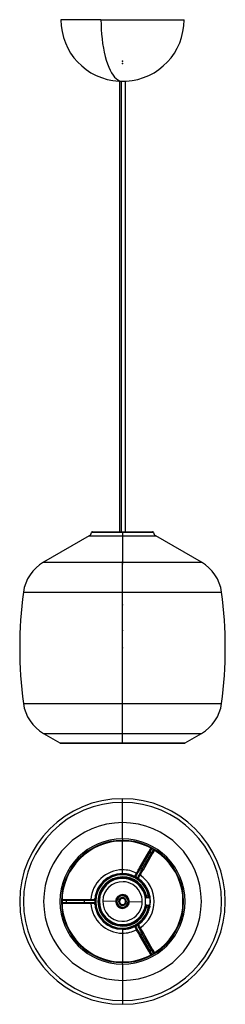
# Model space of a CAD drawing. Header units: millimetres. Extents: x 103 to 303, y -218 to 740.
import ezdxf

# ---------------------------------------------------------------- set-up
doc = ezdxf.new("R2010")
doc.units = ezdxf.units.MM
doc.header["$PDSIZE"] = -1

msp = doc.modelspace()

# ---------------------------------------------------------------- linework, layer by layer
at = {"color": 7, "linetype": 'Continuous', "lineweight": 25}
for p, q in [((182.33, 739.98), (143.28, 739.98)), ((182.33, 739.98), (263.28, 739.98)), ((199.78, 680.08), (202.06, 680.08)), ((200.28, 680.08), (200.28, 241.71)), ((202.06, 680.08), (206.78, 680.08)), ((202.27, 241.71), (202.27, 680.08)), ((206.28, 241.71), (206.28, 680.08)), ((203.28, 240.89), (173.2, 240.89)), ((174.19, 241.71), (203.28, 241.71)), ((203.28, 240.89), (203.28, 241.71)), ((203.28, 241.71), (232.37, 241.71)), ((203.28, 240.89), (203.28, 237.71)), ((233.35, 240.89), (203.28, 240.89)), ((170.97, 237.71), (126.49, 212.03)), ((170.97, 237.71), (203.28, 237.71)), ((203.28, 237.71), (203.28, 212.03)), ((203.28, 237.71), (235.59, 237.71)), ((280.06, 212.03), (235.59, 237.71)), ((126.49, 212.03), (203.28, 212.03)), ((203.28, 182.73), (203.28, 212.03)), ((203.28, 212.03), (280.06, 212.03)), ((106.85, 182.73), (203.28, 182.73)), ((203.28, 74.61), (203.28, 182.73)), ((203.28, 182.73), (299.7, 182.73)), ((106.85, 74.61), (203.28, 74.61)), ((203.28, 45.31), (203.28, 74.61)), ((203.28, 74.61), (299.7, 74.61)), ((126.49, 45.31), (142.41, 36.12)), ((126.49, 45.31), (203.28, 45.31)), ((203.28, 36.12), (203.28, 45.31)), ((203.28, 45.31), (280.06, 45.31)), ((264.14, 36.12), (280.06, 45.31)), ((142.41, 36.12), (203.28, 36.12)), ((142.91, 35.99), (203.28, 35.99)), ((203.28, 36.12), (264.14, 36.12)), ((203.28, 36.12), (203.28, 35.99)), ((203.28, 35.99), (263.64, 35.99)), ((203.28, -21.76), (203.28, -18.13)), ((203.28, -41.4), (203.28, -21.76)), ((203.28, -57.32), (203.28, -41.4)), ((203.28, -57.32), (203.28, -58.68)), ((203.28, -59.18), (203.28, -58.68)), ((203.28, -59.18), (203.28, -59.32)), ((203.28, -87.37), (203.28, -59.32)), ((228.84, -69.91), (230.96, -66.23)), ((231.84, -66.71), (229.88, -70.11)), ((219.8, -85.56), (228.84, -69.91)), ((229.88, -70.11), (220.84, -85.76)), ((222.57, -86.76), (231.61, -71.11)), ((232.31, -71.91), (223.27, -87.56)), ((231.61, -71.11), (229.88, -70.11)), ((231.61, -71.11), (233.57, -67.71)), ((234.43, -68.23), (232.31, -71.91)), ((203.28, -91.1), (203.28, -87.37)), ((203.28, -91.11), (203.28, -91.1)), ((203.28, -91.18), (203.28, -92.18)), ((203.28, -94.18), (203.28, -95.18)), ((203.28, -95.68), (203.28, -95.18)), ((215.87, -94.3), (215.67, -94.08)), ((215.96, -94.15), (215.87, -94.3)), ((217.67, -95.34), (217.96, -95.4)), ((188.73, -105.57), (189.56, -104.72)), ((203.39, -114.44), (203.37, -114.94)), ((203.45, -112.19), (203.44, -112.69)), ((203.45, -112.19), (203.47, -111.51)), ((225.36, -113.87), (225.87, -113.87)), ((226.85, -114.68), (225.5, -114.68)), ((226.64, -112.68), (225.67, -112.91)), ((226.64, -112.68), (228.69, -112.68)), ((228.89, -114.68), (226.85, -114.68)), ((229.67, -112.47), (228.69, -112.68)), ((148.34, -117.18), (144.42, -117.18)), ((144.42, -119.18), (148.34, -119.18)), ((144.45, -116.18), (148.69, -116.18)), ((148.69, -120.18), (144.45, -120.18)), ((166.42, -117.18), (148.34, -117.18)), ((148.34, -117.18), (148.34, -119.18)), ((148.34, -119.18), (166.42, -119.18)), ((148.69, -116.18), (166.76, -116.18)), ((166.76, -120.18), (148.69, -120.18)), ((176.3, -117.15), (176.12, -117.15)), ((176.12, -119.22), (176.3, -119.22)), ((176.3, -117.15), (176.2, -116.87)), ((176.3, -119.22), (176.2, -119.5)), ((176.22, -119.39), (176.21, -119.1)), ((184.04, -117.63), (196.61, -117.99)), ((203.1, -124.18), (203.08, -124.85)), ((203.1, -124.18), (203.12, -123.68)), ((203.17, -121.93), (203.18, -121.43)), ((222.52, -118.74), (209.95, -118.38)), ((225.87, -122.5), (225.36, -122.5)), ((225.5, -121.68), (226.85, -121.68)), ((226.64, -123.68), (225.67, -123.46)), ((228.69, -123.68), (226.64, -123.68)), ((226.85, -121.68), (226.84, -121.76)), ((226.85, -121.68), (228.89, -121.68)), ((229.67, -123.9), (228.69, -123.68)), ((228.98, -126.71), (228.87, -127.03)), ((203.28, -140.68), (203.28, -141.18)), ((203.28, -142.18), (203.28, -141.18)), ((215.87, -142.07), (215.67, -142.29)), ((215.87, -142.07), (215.96, -142.22)), ((217.67, -141.03), (217.96, -140.97)), ((217.75, -141.18), (217.67, -141.03)), ((203.28, -145.18), (203.28, -144.18)), ((203.28, -145.26), (203.28, -145.27)), ((203.28, -145.27), (203.28, -148.99)), ((203.28, -148.99), (203.28, -177.05)), ((228.84, -166.46), (219.8, -150.81)), ((220.84, -150.6), (229.88, -166.26)), ((231.61, -165.26), (222.57, -149.6)), ((223.27, -148.81), (232.31, -164.46)), ((230.96, -170.13), (228.84, -166.46)), ((229.88, -166.26), (231.61, -165.26)), ((229.88, -166.26), (231.84, -169.66)), ((233.57, -168.66), (231.61, -165.26)), ((232.31, -164.46), (234.43, -168.13)), ((203.28, -177.18), (203.28, -177.05)), ((203.28, -177.18), (203.28, -177.68)), ((203.28, -179.05), (203.28, -177.68)), ((203.28, -179.05), (203.28, -194.97)), ((203.28, -194.97), (203.28, -214.61)), ((203.28, -214.61), (203.28, -218.23))]:
    msp.add_line(p, q, dxfattribs=at)
at = {"color": 7, "linetype": 'Continuous'}
for p, q in [((203.28, 699.48), (203.12, 699.48)), ((203.28, 699.48), (203.28, 699.14)), ((203.28, 697.48), (203.28, 697.82)), ((203.28, 697.48), (203.44, 697.48)), ((203.28, 212.48), (203.11, 212.48)), ((203.28, 212.48), (203.11, 212.48)), ((203.28, 212.48), (203.28, 212.14)), ((203.28, 212.48), (203.28, 212.14)), ((203.28, 210.42), (203.11, 210.42)), ((203.28, 210.42), (203.11, 210.42)), ((203.28, 210.42), (203.28, 210.09)), ((203.28, 210.42), (203.28, 210.09)), ((203.28, 170.42), (203.11, 170.42)), ((203.28, 170.42), (203.28, 170.09)), ((203.28, 145.42), (203.28, 145.76)), ((203.28, 145.42), (203.45, 145.42)), ((203.28, 128.67), (203.28, 129.01)), ((203.28, 128.67), (203.28, 129.01)), ((203.28, 128.67), (203.45, 128.67)), ((203.28, 128.67), (203.45, 128.67))]:
    msp.add_line(p, q, dxfattribs=at)
at = {"color": 7, "linetype": 'Continuous', "lineweight": 25, "flags": 128}
for points in [[(182.33, 739.98), (182.39, 735.21), (182.59, 730.47), (182.92, 725.79), (183.38, 721.2), (183.96, 716.72), (184.67, 712.4), (185.5, 708.25), (186.43, 704.3), (187.48, 700.58), (188.62, 697.11), (189.86, 693.9), (191.18, 690.99), (192.58, 688.39), (194.04, 686.12), (195.57, 684.19), (197.14, 682.61), (198.76, 681.39), (200.4, 680.55), (202.06, 680.08)], [(228.84, -69.91), (228.89, -69.86), (228.97, -69.83), (229.08, -69.83), (229.22, -69.84), (229.37, -69.88), (229.53, -69.94), (229.71, -70.02), (229.88, -70.11)], [(231.61, -71.11), (231.78, -71.21), (231.93, -71.32), (232.06, -71.44), (232.17, -71.55), (232.26, -71.66), (232.31, -71.75), (232.32, -71.84), (232.31, -71.91)], [(220.84, -85.76), (220.67, -85.67), (220.5, -85.6), (220.33, -85.54), (220.18, -85.5), (220.04, -85.48), (219.94, -85.49), (219.85, -85.51), (219.8, -85.56)], [(222.57, -86.76), (222.74, -86.87), (222.89, -86.98), (223.03, -87.09), (223.14, -87.2), (223.22, -87.31), (223.27, -87.41), (223.28, -87.49), (223.27, -87.56)], [(148.34, -117.18), (148.35, -116.99), (148.37, -116.8), (148.4, -116.63), (148.44, -116.48), (148.5, -116.35), (148.56, -116.26), (148.62, -116.2), (148.69, -116.18)], [(148.69, -120.18), (148.62, -120.17), (148.56, -120.11), (148.5, -120.02), (148.44, -119.89), (148.4, -119.74), (148.37, -119.57), (148.35, -119.38), (148.34, -119.18)], [(166.42, -117.18), (166.43, -116.99), (166.45, -116.8), (166.48, -116.63), (166.52, -116.48), (166.57, -116.35), (166.63, -116.26), (166.7, -116.2), (166.76, -116.18)], [(166.42, -119.18), (166.43, -119.38), (166.45, -119.57), (166.48, -119.74), (166.52, -119.89), (166.57, -120.02), (166.63, -120.11), (166.7, -120.17), (166.76, -120.18)], [(220.84, -150.6), (220.67, -150.7), (220.5, -150.77), (220.33, -150.83), (220.18, -150.87), (220.04, -150.89), (219.94, -150.88), (219.85, -150.86), (219.8, -150.81)], [(222.57, -149.6), (222.74, -149.5), (222.89, -149.39), (223.03, -149.28), (223.14, -149.16), (223.22, -149.06), (223.27, -148.96), (223.28, -148.88), (223.27, -148.81)], [(229.88, -166.26), (229.71, -166.35), (229.53, -166.43), (229.37, -166.49), (229.22, -166.53), (229.08, -166.54), (228.97, -166.54), (228.89, -166.51), (228.84, -166.46)], [(232.31, -164.46), (232.32, -164.53), (232.31, -164.61), (232.26, -164.71), (232.17, -164.82), (232.06, -164.93), (231.93, -165.04), (231.78, -165.16), (231.61, -165.26)]]:
    msp.add_lwpolyline(points, dxfattribs=at)
at = {"color": 7, "linetype": 'Continuous', "lineweight": 25}
for centre, radius, start, end in [((203.28, 739.98), 60, 180, 266.65585), ((203.28, 739.98), 60, 273.34415, 0), ((168.66, 241.71), 4.62, 300, 349.74823), ((174.19, 240.71), 1, 90, 169.74823), ((232.37, 240.71), 1, 10.25177, 90), ((237.9, 241.71), 4.62, 190.25177, 240), ((146.49, 177.39), 40, 120, 172.32933), ((260.06, 177.39), 40, 7.67067, 60), ((508.23, 128.67), 405, 172.32933, 187.67067), ((-101.67, 128.67), 405, 352.32933, 7.67067), ((146.49, 79.95), 40, 187.67067, 240), ((260.06, 79.95), 40, 300, 352.32933), ((142.91, 36.99), 1, 240, 270), ((263.64, 36.99), 1, 270, 300), ((203.28, -118.18), 100.05, 90, 270), ((203.28, -118.18), 100.05, 270, 90), ((203.28, -118.18), 96.43, 90, 270), ((203.28, -118.18), 96.43, 270, 90), ((203.28, -118.18), 76.78, 90, 270), ((203.28, -118.18), 76.78, 270, 90), ((203.28, -118.18), 60.87, 90, 270), ((203.28, -118.18), 60.87, 270, 90), ((203.28, -118.18), 59.5, 90, 270), ((203.28, -118.18), 59, 90, 270), ((203.28, -118.18), 58.87, 90, 270), ((203.28, -118.18), 59.5, 270, 90), ((203.28, -118.18), 59, 270, 90), ((203.28, -118.18), 58.87, 270, 90), ((203.28, -118.18), 30.81, 90, 176.26624), ((203.28, -118.18), 27.08, 90, 177.79294), ((203.28, -118.18), 27, 90, 270), ((203.28, -118.18), 27.09, 90, 174.70024), ((203.28, -118.18), 26, 90, 270), ((203.28, -118.18), 24, 90, 270), ((203.28, -118.18), 23, 90, 270), ((203.28, -118.18), 22.5, 88.41396, 268.41396), ((203.28, -118.18), 22.5, 268.41396, 88.41396), ((203.28, -118.18), 30.81, 63.72453, 90), ((203.28, -118.18), 27.09, 65.29976, 90), ((203.28, -118.18), 27.08, 58.17494, 90), ((203.28, -118.18), 27, 12.21253, 90), ((203.28, -118.18), 26, 12.21253, 90), ((203.28, -118.18), 24, 13.24801, 90), ((203.28, -118.18), 23, 13.24801, 90), ((214.6, -92.58), 1, 246.15064, 270), ((214.6, -92.58), 1, 270, 330), ((203.28, -118.18), 27.08, 345.71574, 57.4445), ((219.8, -95.58), 1, 150, 233.84936), ((203.28, -118.18), 30.81, 303.72689, 56.27134), ((203.28, -118.18), 19.25, 88.41396, 268.41396), ((203.28, -118.18), 19.25, 268.41396, 88.41396), ((203.28, -118.18), 27.09, 340.93084, 54.70024), ((203.28, -118.18), 6.67, 88.34165, 178.34165), ((203.28, -118.18), 6, 88.34165, 268.34165), ((203.28, -118.18), 5.5, 88.34165, 268.34165), ((203.28, -118.18), 3.75, 88.34165, 268.34165), ((203.28, -118.18), 3.25, 88.34165, 268.34165), ((203.28, -118.18), 6, 268.34165, 88.34165), ((203.28, -118.18), 5.5, 268.34165, 88.34165), ((203.28, -118.18), 3.75, 268.34165, 88.34165), ((203.28, -118.18), 3.25, 268.34165, 88.34165), ((203.28, -118.18), 6.67, 358.34165, 88.34165), ((226.85, -113.68), 1, 190.80692, 270), ((228.89, -113.68), 1, 270, 9.96677), ((203.28, -118.18), 30.81, 183.72217, 270), ((175.44, -115.18), 1, 270, 353.84936), ((175.44, -121.18), 1, 6.15064, 90), ((203.28, -118.18), 27.08, 181.90906, 270), ((203.28, -118.18), 27.09, 185.29976, 270), ((203.28, -118.18), 6.67, 178.34165, 268.34165), ((203.28, -118.18), 3, 109.60463, 289.60463), ((203.28, -118.18), 3, 289.60463, 109.60463), ((203.28, -118.18), 6.67, 268.34165, 358.34165), ((203.28, -118.18), 23, 270, 346.75199), ((203.28, -118.18), 26, 270, 347.78747), ((203.28, -118.18), 24, 270, 346.75199), ((203.28, -118.18), 27, 270, 347.78747), ((226.85, -122.68), 1, 147.71572, 169.19308), ((226.85, -122.68), 1, 90, 114.41208), ((228.89, -122.68), 1, 350.03323, 90), ((203.28, -118.18), 27.08, 302.54254, 338.14054), ((203.28, -118.18), 27.09, 305.29976, 338.1505), ((203.28, -118.18), 27.08, 270, 297.45914), ((203.28, -118.18), 27.09, 270, 294.70024), ((214.6, -143.79), 1, 30, 113.84936), ((219.8, -140.79), 1, 126.15064, 210), ((203.28, -118.18), 30.81, 270, 296.26098)]:
    msp.add_arc(centre, radius, start, end, dxfattribs=at)
for points, knots in [([(215.47, -93.08), (215.75, -92.58), (216.32, -91.59), (217.44, -89.65), (218.61, -87.63), (219.41, -86.25), (219.8, -85.56)], [0, 0, 0, 0, 0.280603, 0.560271, 0.780037, 1, 1, 1, 1]), ([(220.84, -85.76), (220.49, -86.38), (219.78, -87.6), (218.81, -89.26), (217.95, -90.74), (217.22, -92), (216.63, -93.01), (216.19, -93.76), (216.04, -94.02), (215.96, -94.15)], [0, 0, 0, 0, 0.142886, 0.285425, 0.428648, 0.570986, 0.714365, 0.856645, 1, 1, 1, 1]), ([(220.84, -85.76), (221.17, -85.95), (221.75, -86.27), (222.32, -86.61), (222.57, -86.76)], [0, 0, 0, 0, 0.559999, 1, 1, 1, 1]), ([(215.44, -93.82), (215.43, -93.81), (215.27, -93.64), (215.37, -93.35), (215.47, -93.08)], [0, 0, 0, 0, 0.060961, 1, 1, 1, 1]), ([(217.67, -95.34), (217.68, -95.31), (217.71, -95.25), (217.98, -94.78), (218.4, -94.04), (218.98, -93.02), (219.71, -91.75), (220.56, -90.27), (221.52, -88.6), (222.22, -87.38), (222.57, -86.76)], [0, 0, 0, 0, 0.124623, 0.250113, 0.374661, 0.500172, 0.624772, 0.750146, 0.874921, 1, 1, 1, 1]), ([(218.3, -95.47), (218.31, -95.47), (218.54, -95.52), (218.74, -95.29), (218.93, -95.08)], [0, 0, 0, 0, 0.060961, 1, 1, 1, 1]), ([(223.27, -87.56), (222.76, -88.43), (221.75, -90.18), (220.55, -92.27), (219.59, -93.93), (219.15, -94.69), (218.93, -95.08)], [0, 0, 0, 0, 0.279479, 0.55983, 0.778966, 1, 1, 1, 1]), ([(225.87, -113.87), (225.87, -113.85), (225.86, -113.82), (225.81, -113.56), (225.74, -113.25), (225.69, -113.02), (225.67, -112.91)], [0, 0, 0, 0, 0.281135, 0.55993, 0.779946, 1, 1, 1, 1]), ([(226.64, -112.68), (226.67, -112.95), (226.73, -113.47), (226.8, -114.13), (226.84, -114.59), (226.85, -114.65), (226.85, -114.68)], [0, 0, 0, 0, 0.250004, 0.499771, 0.752693, 1, 1, 1, 1]), ([(228.89, -114.68), (228.88, -114.65), (228.88, -114.59), (228.84, -114.13), (228.77, -113.47), (228.72, -112.95), (228.69, -112.68)], [0, 0, 0, 0, 0.247297, 0.500228, 0.749998, 1, 1, 1, 1]), ([(229.67, -112.47), (229.7, -112.62), (229.76, -112.92), (229.83, -113.26), (229.86, -113.47), (229.87, -113.5), (229.87, -113.51)], [0, 0, 0, 0, 0.279959, 0.5593201, 0.7791613, 1, 1, 1, 1]), ([(166.42, -119.18), (166.41, -118.81), (166.4, -118.14), (166.41, -117.48), (166.42, -117.18)], [0, 0, 0, 0, 0.559999, 1, 1, 1, 1]), ([(176.12, -117.15), (175.97, -117.15), (175.67, -117.15), (174.8, -117.16), (173.63, -117.17), (172.17, -117.17), (170.46, -117.18), (168.54, -117.18), (167.13, -117.18), (166.42, -117.18)], [0, 0, 0, 0, 0.143355, 0.285635, 0.429014, 0.571352, 0.714575, 0.857114, 1, 1, 1, 1]), ([(166.42, -119.18), (167.13, -119.19), (168.54, -119.19), (170.46, -119.19), (172.17, -119.2), (173.63, -119.2), (174.8, -119.21), (175.67, -119.21), (175.97, -119.22), (176.12, -119.22)], [0, 0, 0, 0, 0.142886, 0.285425, 0.428648, 0.570986, 0.714365, 0.856645, 1, 1, 1, 1]), ([(166.76, -116.18), (167.77, -116.18), (169.79, -116.18), (172.21, -116.18), (174.12, -116.18), (175, -116.18), (175.44, -116.18)], [0, 0, 0, 0, 0.2794794, 0.5598303, 0.7789655, 1, 1, 1, 1]), ([(175.44, -120.18), (174.87, -120.18), (173.72, -120.18), (171.49, -120.18), (169.15, -120.18), (167.56, -120.18), (166.76, -120.18)], [0, 0, 0, 0, 0.280603, 0.560271, 0.780037, 1, 1, 1, 1]), ([(176.09, -116.53), (176.09, -116.52), (176.02, -116.3), (175.72, -116.24), (175.44, -116.18)], [0, 0, 0, 0, 0.060961, 1, 1, 1, 1]), ([(176.09, -119.83), (176.09, -119.85), (176.02, -120.07), (175.72, -120.13), (175.44, -120.18)], [0, 0, 0, 0, 0.060961, 1, 1, 1, 1]), ([(225.67, -123.46), (225.7, -123.31), (225.76, -123.03), (225.83, -122.71), (225.86, -122.53), (225.87, -122.51), (225.87, -122.5)], [0, 0, 0, 0, 0.280184, 0.559389, 0.779661, 1, 1, 1, 1]), ([(226.85, -121.72), (226.77, -121.72), (226.6, -121.72), (226.36, -121.81), (226.14, -121.96), (226.04, -122.11), (225.99, -122.18)], [0, 0, 0, 0, 0.242821, 0.495585, 0.750752, 1, 1, 1, 1]), ([(226.84, -121.76), (226.84, -121.78), (226.84, -121.83), (226.8, -122.23), (226.74, -122.75), (226.69, -123.25), (226.66, -123.54), (226.64, -123.68)], [0, 0, 0, 0, 0.139338, 0.427627, 0.688228, 0.837845, 1, 1, 1, 1]), ([(228.69, -123.68), (228.71, -123.54), (228.74, -123.25), (228.79, -122.75), (228.84, -122.22), (228.88, -121.77), (228.88, -121.71), (228.89, -121.68)], [0, 0, 0, 0, 0.141963, 0.272928, 0.500968, 0.753273, 1, 1, 1, 1]), ([(229.87, -122.86), (229.87, -122.88), (229.86, -122.92), (229.81, -123.21), (229.74, -123.55), (229.69, -123.78), (229.67, -123.9)], [0, 0, 0, 0, 0.279288, 0.55845, 0.77872, 1, 1, 1, 1]), ([(215.44, -142.55), (215.43, -142.56), (215.27, -142.73), (215.37, -143.02), (215.47, -143.29)], [0, 0, 0, 0, 0.060961, 1, 1, 1, 1]), ([(219.8, -150.81), (219.3, -149.93), (218.29, -148.18), (217.08, -146.09), (216.13, -144.44), (215.69, -143.68), (215.47, -143.29)], [0, 0, 0, 0, 0.279479, 0.55983, 0.778966, 1, 1, 1, 1]), ([(215.96, -142.22), (216.04, -142.35), (216.19, -142.6), (216.63, -143.36), (217.22, -144.37), (217.95, -145.63), (218.81, -147.11), (219.78, -148.77), (220.49, -149.99), (220.84, -150.6)], [0, 0, 0, 0, 0.143355, 0.285635, 0.429014, 0.571352, 0.714575, 0.857114, 1, 1, 1, 1]), ([(222.57, -149.6), (222.22, -148.99), (221.52, -147.77), (220.56, -146.1), (219.71, -144.62), (218.98, -143.35), (218.41, -142.34), (217.97, -141.57), (217.82, -141.31), (217.75, -141.18)], [0, 0, 0, 0, 0.142886, 0.285425, 0.428648, 0.570986, 0.714365, 0.856645, 1, 1, 1, 1]), ([(218.3, -140.9), (218.31, -140.9), (218.54, -140.85), (218.74, -141.08), (218.93, -141.29)], [0, 0, 0, 0, 0.060961, 1, 1, 1, 1]), ([(218.93, -141.29), (219.22, -141.79), (219.79, -142.78), (220.91, -144.72), (222.07, -146.74), (222.87, -148.12), (223.27, -148.81)], [0, 0, 0, 0, 0.280603, 0.560271, 0.780037, 1, 1, 1, 1]), ([(222.57, -149.6), (222.25, -149.8), (221.68, -150.14), (221.1, -150.46), (220.84, -150.6)], [0, 0, 0, 0, 0.559999, 1, 1, 1, 1])]:
    msp.add_open_spline(points, degree=3, knots=knots, dxfattribs=at)
at = {"color": 7, "linetype": 'Continuous'}
for p in [(203.28, 699.48), (203.28, 697.48), (203.28, 212.48), (203.28, 212.48), (203.28, 210.42), (203.28, 210.42), (203.28, 170.42), (203.28, 145.42), (203.28, 128.67), (203.28, 128.67)]:
    msp.add_point(p, dxfattribs=at)

doc.saveas('drawing.dxf')
